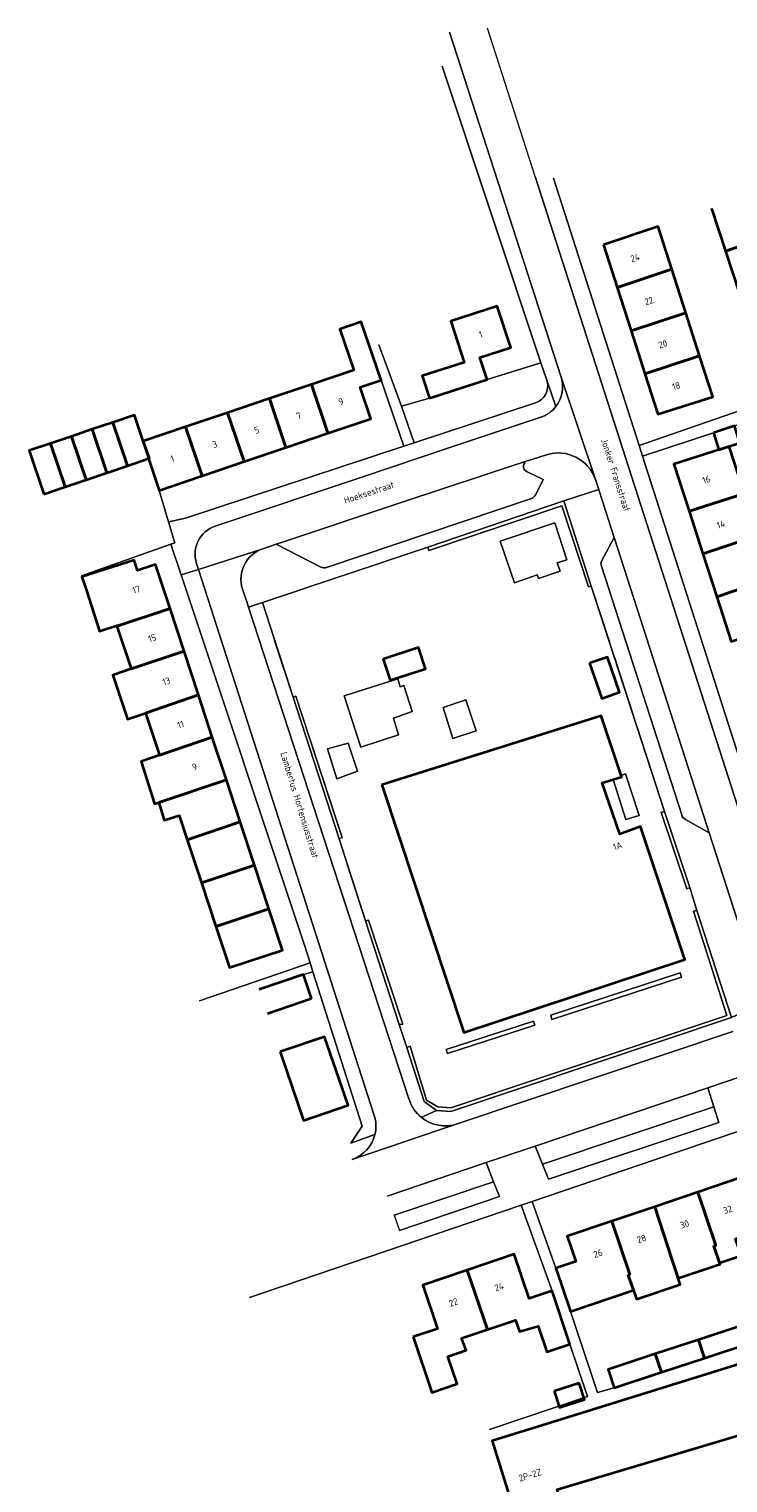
# Model space of a CAD drawing. Header units: metres. Extents: x 125158 to 132124, y 450612 to 454469.
# Tile 11 of 173: x 125158 to 125252, y 451249 to 451444. Entities that reach past the tile are written whole.
import ezdxf
from ezdxf.enums import TextEntityAlignment as Align

# ---------------------------------------------------------------- set-up
doc = ezdxf.new("R2010")
doc.units = ezdxf.units.M
doc.linetypes.add('IE-TERREINAFSCHEIDING', pattern=[10, 8, -2])
for name, color, linetype, lineweight in [('B-XX-GR-BEPLANTING_CULTUUR_HEESTERS-GV', 8, 'Continuous', 18), ('B-XX-GR-BEPLANTING_CULTUUR_VASTE PLANTENVAK-GV', 8, 'Continuous', 18), ('B-XX-IE-TERREINAFSCHEIDING-G', 8, 'IE-TERREINAFSCHEIDING', 18), ('B-XX-OG-BEBOUWING-GV', 8, 'Continuous', 35), ('B-XX-OG-BEBOUWING-T18', 8, 'Continuous', 18), ('B-XX-OG-TERREIN_CULTUURSCHEIDING-GV', 8, 'Continuous', 18), ('B-XX-OG-TOPOGRAFIE-T18', 8, 'Continuous', 18), ('B-XX-OG-WEG-GV', 8, 'Continuous', 18), ('B-XX-VH-VERHARDING_BETONSTRAATSTEEN-GV', 8, 'Continuous', 18), ('B-XX-VH-VERHARDING_TEGEL-GV', 8, 'Continuous', 18), ('B-XX-VH-VERHARDING_TEGEL_RUBBER-GV', 8, 'Continuous', 18)]:
    doc.layers.add(name, color=color, linetype=linetype, lineweight=lineweight)
doc.styles.add('NLCS-ISO-M-T18', font='NLCS-ISO.ttf', dxfattribs={"height": 1.8})

msp = doc.modelspace()

# ---------------------------------------------------------------- linework, layer by layer
at = {"layer": 'B-XX-GR-BEPLANTING_CULTUUR_HEESTERS-GV'}
for points in [[(125226.74, 451398.78), (125219.52, 451396.52)], [(125227.53, 451396.43), (125226.74, 451398.78)], [(125219.52, 451396.52), (125211.81, 451394.02)], [(125227.57, 451396.27), (125227.53, 451396.43)], [(125211.81, 451394.02), (125208.05, 451392.97)], [(125208.05, 451392.97), (125209.75, 451388.07)], [(125209.75, 451388.07), (125226.02, 451393.42)], [(125249.9, 451299.08), (125226.95, 451291.38)], [(125226.95, 451291.38), (125227.76, 451289.36), (125250.56, 451296.97), (125249.9, 451299.08)], [(125220.41, 451289), (125207.08, 451284.52)], [(125207.08, 451284.52), (125207.8, 451282.49), (125221.17, 451287.04), (125220.41, 451289)]]:
    msp.add_lwpolyline(points, dxfattribs=at)
for points in [[(125193.92, 451354.08), (125193.53, 451353.95), (125199.71, 451335), (125200.13, 451335.15)], [(125243.31, 451338.66), (125242.87, 451338.51), (125246.27, 451328.28), (125246.68, 451328.46)], [(125203.64, 451324.1), (125203.25, 451323.97), (125207.76, 451310.08), (125208.23, 451310.12)], [(125209.21, 451307.2), (125208.78, 451307.01), (125211.08, 451299.77), (125212.73, 451298.55), (125214.67, 451298.45), (125252.26, 451311.04), (125247.64, 451325.36), (125247.16, 451325.29), (125251.66, 451311.29), (125214.66, 451298.91), (125212.93, 451299.04), (125211.43, 451299.97)]]:
    msp.add_lwpolyline(points, close=True, dxfattribs=at)
msp.add_arc((125225.27, 451395.68), 2.38, 288.2349, 14.3355, dxfattribs=at)
at = {"layer": 'B-XX-GR-BEPLANTING_CULTUUR_VASTE PLANTENVAK-GV'}
for points in [[(125229.52, 451379.62), (125233.13, 451368.74), (125233.49, 451368.84), (125229.82, 451380.28), (125211.58, 451374.06), (125211.74, 451373.64)], [(125238.08, 451343.67), (125237.5, 451343.48), (125237.57, 451343.27), (125236.4, 451342.91), (125238.13, 451337.56), (125239.88, 451338.12)], [(125245.59, 451316.44), (125245.41, 451317), (125228.05, 451311.35), (125228.22, 451310.77)], [(125225.91, 451310), (125225.75, 451310.56), (125214.05, 451306.76), (125214.23, 451306.21)]]:
    msp.add_lwpolyline(points, close=True, dxfattribs=at)
at = {"layer": 'B-XX-IE-TERREINAFSCHEIDING-G'}
msp.add_lwpolyline([(125189.43, 451366.64), (125211.58, 451374.06), (125211.74, 451373.64), (125229.52, 451379.62), (125233.13, 451368.74), (125233.49, 451368.84), (125243.31, 451338.66), (125242.87, 451338.51), (125246.27, 451328.28), (125246.68, 451328.46), (125247.64, 451325.36), (125247.16, 451325.29), (125251.66, 451311.29), (125214.66, 451298.91), (125212.93, 451299.04), (125211.43, 451299.97), (125209.21, 451307.2), (125208.78, 451307.01), (125207.76, 451310.08), (125208.23, 451310.12), (125203.64, 451324.1), (125203.25, 451323.97), (125199.71, 451335), (125200.13, 451335.15), (125193.92, 451354.08), (125193.53, 451353.95)], close=True, dxfattribs=at)
at = {"layer": 'B-XX-OG-BEBOUWING-GV'}
for points in [[(125249.6, 451419.47), (125251.46, 451413.74)], [(125253.78, 451414.53), (125251.46, 451413.74)], [(125251.46, 451413.74), (125253.78, 451414.53)], [(125251.46, 451413.74), (125253.37, 451407.88)], [(125194.93, 451316.8), (125189.01, 451314.79)], [(125196.01, 451313.58), (125194.93, 451316.8)], [(125190.1, 451311.56), (125195.96, 451313.56)], [(125195.96, 451313.56), (125196.01, 451313.58)], [(125253.54, 451269.73), (125247.85, 451267.85)], [(125247.85, 451267.85), (125242.05, 451265.94)], [(125247.85, 451267.85), (125248.65, 451265.39)], [(125248.65, 451265.39), (125247.85, 451267.85)], [(125248.65, 451265.39), (125254.98, 451267.48)], [(125242.05, 451265.94), (125235.73, 451263.85), (125236.54, 451261.39)], [(125242.05, 451265.94), (125242.89, 451263.49)], [(125242.89, 451263.49), (125242.05, 451265.94)], [(125242.89, 451263.49), (125248.65, 451265.39)], [(125236.54, 451261.39), (125242.89, 451263.49)]]:
    msp.add_lwpolyline(points, dxfattribs=at)
for points in [[(125235.12, 451414.6), (125236.96, 451408.85), (125244.27, 451411.32), (125242.43, 451417.06)], [(125236.96, 451408.85), (125238.82, 451403.08), (125246.14, 451405.49), (125244.27, 451411.32)], [(125211.81, 451394.02), (125219.52, 451396.52), (125218.57, 451399.48), (125222.7, 451400.82), (125220.9, 451406.38), (125214.65, 451404.35), (125216.44, 451398.82), (125210.84, 451397.01)], [(125195.99, 451395.88), (125198.21, 451389.33), (125203.94, 451391.27), (125202.51, 451395.5), (125205.33, 451396.46), (125202.68, 451404.28), (125199.82, 451403.3), (125201.68, 451397.81)], [(125240.67, 451397.3), (125248, 451399.69), (125246.14, 451405.49), (125238.82, 451403.08)], [(125240.67, 451397.3), (125242.41, 451391.87), (125249.75, 451394.23), (125248, 451399.69)], [(125192.59, 451387.43), (125198.21, 451389.33), (125195.99, 451395.88), (125190.37, 451393.98)], [(125184.75, 451392.08), (125186.97, 451385.53), (125192.59, 451387.43), (125190.37, 451393.98)], [(125179.13, 451390.18), (125181.35, 451383.62), (125186.97, 451385.53), (125184.75, 451392.08)], [(125166.61, 451389.86), (125168.58, 451384.04), (125171.36, 451384.98), (125169.39, 451390.79)], [(125169.39, 451390.79), (125171.36, 451384.98), (125174.18, 451385.94), (125174.24, 451385.96), (125173.46, 451388.26), (125172.28, 451391.77)], [(125173.46, 451388.26), (125174.24, 451385.96), (125174.18, 451385.94), (125175.61, 451381.68), (125181.35, 451383.62), (125179.13, 451390.18)], [(125249.84, 451389.4), (125250.59, 451387.13), (125253.4, 451388.05), (125252.65, 451390.32)], [(125161.06, 451387.98), (125163.03, 451382.16), (125165.81, 451383.1), (125163.84, 451388.92)], [(125163.84, 451388.92), (125165.81, 451383.1), (125168.58, 451384.04), (125166.61, 451389.86)], [(125160.15, 451381.18), (125163.03, 451382.16), (125161.06, 451387.98), (125158.18, 451387)], [(125246.6, 451378.88), (125253.99, 451381.26), (125251.95, 451387.58), (125244.56, 451385.2)], [(125246.6, 451378.88), (125248.44, 451373.16), (125255.8, 451375.61), (125255.92, 451375.26), (125257.54, 451375.87), (125256.67, 451378.58), (125255.02, 451378.05), (125253.99, 451381.26)], [(125248.44, 451373.16), (125250.29, 451367.41), (125257.64, 451369.92), (125257.76, 451369.53), (125259.39, 451370.12), (125257.54, 451375.87), (125255.92, 451375.26), (125255.8, 451375.61)], [(125169.94, 451363.49), (125177.06, 451365.84), (125175.11, 451371.75), (125172.68, 451370.95), (125172.25, 451372.31), (125165.26, 451370.07), (125165.8, 451368.41), (125167.61, 451362.81), (125169.92, 451363.57)], [(125250.29, 451367.41), (125252.21, 451361.44), (125259.58, 451363.87), (125259.68, 451363.57), (125261.3, 451364.21), (125259.39, 451370.12), (125257.76, 451369.53), (125257.64, 451369.92)], [(125171.83, 451357.75), (125178.93, 451360.13), (125177.06, 451365.84), (125169.94, 451363.49)], [(125173.78, 451351.84), (125173.78, 451351.84), (125180.86, 451354.28), (125178.93, 451360.13), (125171.83, 451357.75), (125169.4, 451356.91), (125171.34, 451351.03)], [(125205.6, 451359.07), (125206.53, 451356.22), (125211.27, 451357.76), (125210.34, 451360.62)], [(125233.27, 451358.5), (125234.9, 451353.79), (125237.28, 451354.62), (125235.65, 451359.32)], [(125173.78, 451351.84), (125175.64, 451346.18), (125182.72, 451348.6), (125180.86, 451354.28), (125173.78, 451351.84)], [(125205.43, 451342.21), (125216.41, 451309.01), (125246.04, 451318.79), (125240.09, 451336.65), (125237.31, 451335.59), (125234.93, 451342.47), (125236.4, 451342.91), (125237.57, 451343.27), (125237.5, 451343.48), (125234.8, 451351.47)], [(125175.54, 451339.86), (125184.6, 451342.9), (125182.72, 451348.6), (125175.64, 451346.18), (125173.18, 451345.33), (125174.98, 451339.67)], [(125179.37, 451334.85), (125186.45, 451337.26), (125184.6, 451342.9), (125175.54, 451339.86), (125176.29, 451337.46), (125178.3, 451338.09)], [(125179.37, 451334.85), (125181.27, 451329.08), (125188.36, 451331.45), (125186.45, 451337.26)], [(125181.27, 451329.08), (125183.19, 451323.24), (125190.29, 451325.6), (125188.36, 451331.45)], [(125190.29, 451325.6), (125183.19, 451323.24), (125185, 451317.74), (125192.1, 451320.07)], [(125191.83, 451306.44), (125194.94, 451297.21), (125200.92, 451299.29), (125198.46, 451306.37), (125197.74, 451308.45), (125191.92, 451306.48)], [(125250.68, 451278.16), (125253.48, 451279.11), (125253.55, 451279.14), (125252.79, 451281.38), (125255.97, 451282.45), (125256.67, 451280.38), (125259.09, 451281.19), (125257.18, 451287), (125254.68, 451286.16), (125253.53, 451289.57), (125247.74, 451287.61), (125250.16, 451280.49), (125249.92, 451280.4)], [(125242, 451285.67), (125244.33, 451278.52), (125245.13, 451276.08), (125250.74, 451277.98), (125250.68, 451278.16), (125249.92, 451280.4), (125250.16, 451280.49), (125247.74, 451287.61)], [(125239.13, 451274.48), (125239.54, 451273.27), (125245.41, 451275.25), (125245.13, 451276.08), (125244.33, 451278.52), (125242, 451285.67), (125236.22, 451283.72), (125238.66, 451276.6), (125238.44, 451276.52)], [(125228.76, 451277.44), (125230.72, 451271.63), (125239.13, 451274.48), (125238.44, 451276.52), (125238.66, 451276.6), (125236.22, 451283.72), (125230.27, 451281.71), (125231.41, 451278.34)], [(125216.87, 451277.18), (125219.57, 451269.22), (125223.33, 451270.48), (125223.85, 451268.94), (125226.38, 451269.66), (125227.54, 451266.23), (125230.63, 451267.27), (125228.23, 451274.41), (125225.16, 451273.37), (125223.16, 451279.3)], [(125209.64, 451268.22), (125212.11, 451260.79), (125215.51, 451261.93), (125214.27, 451265.62), (125216.73, 451266.45), (125216.1, 451268.04), (125219.57, 451269.22), (125216.87, 451277.18), (125210.93, 451275.18), (125212.9, 451269.32)], [(125223.7, 451243.05), (125229.75, 451244.96), (125228.91, 451247.76), (125259.6, 451256.93), (125258.77, 451259.61), (125256.89, 451265.68), (125226.3, 451256.17), (125220.22, 451254.28), (125222.66, 451246.4)], [(125228.52, 451260.96), (125229.23, 451258.78), (125232.59, 451259.86), (125231.88, 451262.04)]]:
    msp.add_lwpolyline(points, close=True, dxfattribs=at)
at = {"layer": 'B-XX-OG-TERREIN_CULTUURSCHEIDING-GV'}
for points in [[(125226.74, 451398.78), (125213.5, 451438.55)], [(125228.41, 451423.54), (125239.88, 451387.71)], [(125251.46, 451413.74), (125249.6, 451419.47)], [(125242.43, 451417.06), (125244.27, 451411.32)], [(125236.96, 451408.85), (125235.12, 451414.6)], [(125253.37, 451407.88), (125251.46, 451413.74)], [(125244.27, 451411.32), (125246.14, 451405.49)], [(125238.82, 451403.08), (125236.96, 451408.85)], [(125220.9, 451406.38), (125222.7, 451400.82)], [(125211.81, 451394.02), (125210.84, 451397.01), (125216.44, 451398.82), (125214.65, 451404.35)], [(125246.14, 451405.49), (125248, 451399.69)], [(125240.67, 451397.3), (125238.82, 451403.08)], [(125205.03, 451401.19), (125208.05, 451392.97)], [(125222.7, 451400.82), (125218.57, 451399.48), (125219.52, 451396.52)], [(125219.52, 451396.52), (125226.74, 451398.78)], [(125248, 451399.69), (125249.75, 451394.23), (125242.41, 451391.87), (125240.67, 451397.3)], [(125205.33, 451396.46), (125202.51, 451395.5)], [(125208.38, 451387.61), (125205.33, 451396.46)], [(125202.51, 451395.5), (125203.94, 451391.27), (125198.21, 451389.33)], [(125208.05, 451392.97), (125211.81, 451394.02)], [(125239.88, 451387.71), (125254.61, 451392.78)], [(125253.93, 451390.74), (125240.34, 451386.28)], [(125198.21, 451389.33), (125192.59, 451387.43)], [(125176.86, 451377.46), (125179.11, 451377.97), (125208.38, 451387.61)], [(125192.59, 451387.43), (125186.97, 451385.53)], [(125240.34, 451386.28), (125255.51, 451338.86)], [(125246.6, 451378.88), (125244.56, 451385.2), (125251.95, 451387.58), (125253.99, 451381.26)], [(125186.97, 451385.53), (125181.35, 451383.62)], [(125181.35, 451383.62), (125175.61, 451381.68)], [(125175.61, 451381.68), (125176.86, 451377.46)], [(125248.44, 451373.16), (125246.6, 451378.88)], [(125177.18, 451374.48), (125165.21, 451370.24)], [(125178.55, 451370.34), (125177.18, 451374.48)], [(125250.29, 451367.41), (125248.44, 451373.16)], [(125165.8, 451368.41), (125165.26, 451370.07), (125172.25, 451372.31), (125172.68, 451370.95)], [(125172.68, 451370.95), (125175.11, 451371.75), (125177.06, 451365.84)], [(125195.05, 451320.72), (125178.55, 451370.34)], [(125252.21, 451361.44), (125250.29, 451367.41)], [(125177.06, 451365.84), (125178.93, 451360.13)], [(125178.93, 451360.13), (125180.86, 451354.28)], [(125180.86, 451354.28), (125182.72, 451348.6)], [(125182.72, 451348.6), (125184.6, 451342.9)], [(125184.6, 451342.9), (125186.45, 451337.26)], [(125186.45, 451337.26), (125188.36, 451331.45)], [(125188.36, 451331.45), (125190.29, 451325.6)], [(125190.29, 451325.6), (125192.1, 451320.07)], [(125192.1, 451320.07), (125185, 451317.74)], [(125195.81, 451318.36), (125195.05, 451320.72)], [(125181.01, 451313.28), (125195.81, 451318.36)], [(125196.19, 451317.17), (125194.93, 451316.8)], [(125194.93, 451316.8), (125196.01, 451313.58)], [(125201.28, 451294.18), (125202.81, 451296.49), (125196.19, 451317.17)], [(125195.96, 451313.56), (125190.1, 451311.56)], [(125196.01, 451313.58), (125195.96, 451313.56)], [(125191.83, 451306.44), (125191.92, 451306.48), (125197.74, 451308.45)], [(125197.74, 451308.45), (125198.46, 451306.37)], [(125289.81, 451308.25), (125225.57, 451286.39)], [(125198.46, 451306.37), (125200.92, 451299.29), (125194.94, 451297.21)], [(125249.1, 451301.62), (125225.97, 451293.8)], [(125249.9, 451299.08), (125249.1, 451301.62)], [(125226.95, 451291.38), (125249.9, 451299.08)], [(125225.97, 451293.8), (125226.95, 451291.38)], [(125219.4, 451291.58), (125206.15, 451287.1)], [(125220.41, 451289), (125219.4, 451291.58)], [(125207.08, 451284.52), (125220.41, 451289)], [(125247.74, 451287.61), (125253.53, 451289.57)], [(125242, 451285.67), (125247.74, 451287.61)], [(125224.09, 451285.88), (125187.68, 451273.49)], [(125228.23, 451274.41), (125224.09, 451285.88)], [(125225.57, 451286.39), (125228.76, 451277.44)], [(125236.22, 451283.72), (125242, 451285.67)], [(125230.27, 451281.71), (125236.22, 451283.72)], [(125228.76, 451277.44), (125231.41, 451278.34), (125230.27, 451281.71)], [(125252.79, 451281.38), (125253.55, 451279.14), (125253.48, 451279.11), (125250.68, 451278.16)], [(125216.87, 451277.18), (125223.16, 451279.3)], [(125223.16, 451279.3), (125225.16, 451273.37)], [(125209.64, 451268.22), (125212.9, 451269.32), (125210.93, 451275.18), (125216.87, 451277.18)], [(125250.68, 451278.16), (125250.74, 451277.98), (125245.13, 451276.08)], [(125245.13, 451276.08), (125245.41, 451275.25), (125239.54, 451273.27), (125239.13, 451274.48)], [(125225.16, 451273.37), (125228.23, 451274.41)], [(125239.13, 451274.48), (125230.72, 451271.63)], [(125230.72, 451271.63), (125234.3, 451260.77)], [(125219.57, 451269.22), (125216.1, 451268.04), (125216.73, 451266.45), (125214.27, 451265.62), (125215.51, 451261.93)], [(125223.85, 451268.94), (125223.33, 451270.48), (125219.57, 451269.22)], [(125226.38, 451269.66), (125223.85, 451268.94)], [(125230.63, 451267.27), (125227.54, 451266.23), (125226.38, 451269.66)], [(125247.85, 451267.85), (125253.54, 451269.73)], [(125232.98, 451260.25), (125230.63, 451267.27)], [(125242.05, 451265.94), (125247.85, 451267.85)], [(125236.54, 451261.39), (125235.73, 451263.85), (125242.05, 451265.94)], [(125234.3, 451260.77), (125236.54, 451261.39)], [(125219.85, 451255.81), (125232.98, 451260.25)]]:
    msp.add_lwpolyline(points, dxfattribs=at)
msp.add_lwpolyline([(125199.38, 451343.04), (125202.16, 451344.05), (125200.94, 451347.81), (125198.13, 451347.02)], close=True, dxfattribs=at)
at = {"layer": 'B-XX-OG-WEG-GV'}
for points in [[(125229.46, 451396.85), (125214.5, 451443.1)], [(125214.5, 451443.1), (125229.46, 451396.85), (125234.04, 451383.14), (125234.48, 451381.78), (125234.54, 451381.6), (125236.55, 451375.36), (125240.09, 451364.4), (125249.3, 451335.78), (125255.77, 451315.72)], [(125260.21, 451317.24), (125260.08, 451317.66), (125255.1, 451333.14), (125225.97, 451423.74), (125219.58, 451443.63)], [(125213.5, 451438.55), (125226.74, 451398.78)], [(125225.97, 451423.74), (125255.1, 451333.14)], [(125239.88, 451387.71), (125228.41, 451423.54)], [(125202.68, 451404.28), (125205.33, 451396.46)], [(125208.05, 451392.97), (125205.03, 451401.19)], [(125226.74, 451398.78), (125227.53, 451396.43)], [(125205.33, 451396.46), (125208.38, 451387.61)], [(125228.74, 451392.91), (125227.53, 451396.43)], [(125227.53, 451396.43), (125227.57, 451396.27)], [(125227.53, 451396.43), (125228.74, 451392.91)], [(125234.04, 451383.14), (125229.46, 451396.85)], [(125209.75, 451388.07), (125208.05, 451392.97)], [(125226.02, 451393.42), (125209.75, 451388.07)], [(125254.61, 451392.78), (125239.88, 451387.71)], [(125226.72, 451391.48), (125214.68, 451387.45), (125202.63, 451383.42), (125183.12, 451376.9)], [(125214.68, 451387.45), (125226.72, 451391.48)], [(125240.34, 451386.28), (125253.93, 451390.74)], [(125209.75, 451388.07), (125208.38, 451387.61)], [(125208.38, 451387.61), (125209.75, 451388.07)], [(125208.38, 451387.61), (125179.11, 451377.97), (125176.86, 451377.46)], [(125180.6, 451371.9), (125180.86, 451371.08), (125189.49, 451373.86), (125191.26, 451374.45), (125192.26, 451374.78), (125208.16, 451380.08), (125224.76, 451385.58), (125225.65, 451385.88), (125227.47, 451386.45)], [(125202.63, 451383.42), (125214.68, 451387.45)], [(125227.47, 451386.45), (125225.65, 451385.88), (125224.76, 451385.58)], [(125240.34, 451386.28), (125239.88, 451387.71)], [(125239.88, 451387.71), (125240.34, 451386.28)], [(125255.51, 451338.86), (125240.34, 451386.28)], [(125171.36, 451384.98), (125168.58, 451384.04)], [(125174.18, 451385.94), (125171.36, 451384.98)], [(125175.61, 451381.68), (125174.18, 451385.94)], [(125224.76, 451385.58), (125208.16, 451380.08), (125192.26, 451374.78), (125191.26, 451374.45), (125197.24, 451371.37)], [(125224.92, 451384.16), (125227.03, 451383.12), (125226.04, 451381.11)], [(125226.04, 451381.11), (125227.03, 451383.12), (125224.92, 451384.16)], [(125163.03, 451382.16), (125160.15, 451381.18)], [(125165.81, 451383.1), (125163.03, 451382.16)], [(125168.58, 451384.04), (125165.81, 451383.1)], [(125183.12, 451376.9), (125202.63, 451383.42)], [(125211.58, 451374.06), (125229.82, 451380.28), (125234.48, 451381.78), (125234.04, 451383.14)], [(125176.86, 451377.46), (125175.61, 451381.68)], [(125225.47, 451380.57), (125198.01, 451371.34)], [(125198.01, 451371.34), (125225.47, 451380.57)], [(125234.87, 451372.2), (125236.55, 451375.36), (125234.54, 451381.6), (125234.48, 451381.78), (125229.82, 451380.28), (125233.49, 451368.84), (125243.31, 451338.66), (125246.68, 451328.46), (125247.64, 451325.36), (125252.26, 451311.04), (125255.82, 451312.69)], [(125176.86, 451377.46), (125177.7, 451374.66), (125177.18, 451374.48)], [(125177.18, 451374.48), (125177.7, 451374.66), (125176.86, 451377.46)], [(125165.21, 451370.24), (125177.18, 451374.48)], [(125177.18, 451374.48), (125178.55, 451370.34)], [(125197.24, 451371.37), (125191.26, 451374.45), (125189.49, 451373.86)], [(125236.55, 451375.36), (125234.87, 451372.2)], [(125246.11, 451337.59), (125249.3, 451335.78), (125240.09, 451364.4), (125236.55, 451375.36)], [(125189.49, 451373.86), (125180.86, 451371.08), (125204.4, 451297.9)], [(125186.77, 451368.45), (125187.28, 451366.88), (125187.56, 451366.03), (125189.43, 451366.64), (125211.58, 451374.06)], [(125178.55, 451370.34), (125180.86, 451371.08)], [(125180.86, 451371.08), (125178.55, 451370.34)], [(125180.86, 451371.08), (125180.6, 451371.9)], [(125204.4, 451297.9), (125180.86, 451371.08)], [(125234.84, 451371.52), (125245.6, 451338.18)], [(125245.6, 451338.18), (125234.84, 451371.52)], [(125178.55, 451370.34), (125195.05, 451320.72)], [(125209.08, 451300.02), (125187.56, 451366.03), (125187.28, 451366.88), (125186.77, 451368.45)], [(125199.71, 451335), (125193.53, 451353.95), (125189.43, 451366.64), (125187.56, 451366.03), (125209.08, 451300.02)], [(125249.3, 451335.78), (125246.11, 451337.59)], [(125255.77, 451315.72), (125249.3, 451335.78)], [(125210.72, 451297.64), (125212.73, 451298.55), (125211.08, 451299.77), (125208.78, 451307.01), (125207.76, 451310.08), (125203.25, 451323.97), (125199.71, 451335)], [(125195.05, 451320.72), (125195.81, 451318.36)], [(125195.81, 451318.36), (125181.01, 451313.28)], [(125195.81, 451318.36), (125196.19, 451317.17)], [(125196.19, 451317.17), (125195.81, 451318.36)], [(125189.01, 451314.79), (125194.93, 451316.8)], [(125194.93, 451316.8), (125196.19, 451317.17)], [(125196.19, 451317.17), (125202.81, 451296.49), (125201.28, 451294.18)], [(125255.82, 451312.69), (125252.26, 451311.04), (125214.67, 451298.45), (125212.73, 451298.55), (125210.72, 451297.64)], [(125215.54, 451296.77), (125252.47, 451309.17)], [(125252.47, 451309.17), (125215.54, 451296.77)], [(125225.57, 451286.39), (125289.81, 451308.25)], [(125249.1, 451301.62), (125260.39, 451305.44)], [(125260.39, 451305.44), (125249.1, 451301.62)], [(125225.97, 451293.8), (125249.1, 451301.62)], [(125249.1, 451301.62), (125249.9, 451299.08)], [(125249.9, 451299.08), (125250.56, 451296.97)], [(125215.54, 451296.77), (125201.45, 451292)], [(125201.45, 451292), (125215.54, 451296.77)], [(125250.56, 451296.97), (125227.76, 451289.36), (125226.95, 451291.38)], [(125201.28, 451294.18), (125204.49, 451295.36)], [(125204.49, 451295.36), (125201.28, 451294.18)], [(125219.4, 451291.58), (125225.97, 451293.8)], [(125225.97, 451293.8), (125219.4, 451291.58)], [(125226.95, 451291.38), (125225.97, 451293.8)], [(125206.15, 451287.1), (125219.4, 451291.58)], [(125219.4, 451291.58), (125220.41, 451289)], [(125220.41, 451289), (125221.17, 451287.04), (125207.8, 451282.49)], [(125187.68, 451273.49), (125224.09, 451285.88)], [(125225.57, 451286.39), (125224.09, 451285.88)], [(125224.09, 451285.88), (125225.57, 451286.39)], [(125224.09, 451285.88), (125228.23, 451274.41)], [(125228.76, 451277.44), (125225.57, 451286.39)], [(125230.72, 451271.63), (125228.76, 451277.44)], [(125228.23, 451274.41), (125230.63, 451267.27)], [(125236.54, 451261.39), (125234.3, 451260.77), (125230.72, 451271.63)], [(125230.63, 451267.27), (125232.98, 451260.25), (125219.85, 451255.81)], [(125254.98, 451267.48), (125248.65, 451265.39)], [(125226.3, 451256.17), (125256.89, 451265.68)], [(125248.65, 451265.39), (125242.89, 451263.49)], [(125242.89, 451263.49), (125236.54, 451261.39)], [(125220.22, 451254.28), (125226.3, 451256.17)]]:
    msp.add_lwpolyline(points, dxfattribs=at)
at = {"layer": 'B-XX-OG-WEG-GV', "extrusion": (0, 0, -1)}
for centre, radius, start, end in [((-125225.27, 451395.68), 2.38, 165.6645, 251.7651), ((-125225.36, 451395.57), 4.3, 162.6755, 218.2002), ((-125225.31, 451395.61), 4.37, 218.3027, 251.182), ((-125229.05, 451381.41), 5.28, 72.5685, 160.9028), ((-125225.18, 451384.92), 0.792, 344.1198, 57.573), ((-125225.2, 451384.92), 0.809, 290.5747, 344.0953), ((-125224.48, 451382.2), 1.91, 214.8708, 238.6318), ((-125184.39, 451373.12), 3.98, 342.1494, 71.5024), ((-125190.85, 451369.78), 4.3, 341.9286, 71.5232), ((-125197.69, 451372.68), 1.38, 256.3492, 288.856), ((-125235.55, 451371.83), 0.771, 336.0094, 28.5248), ((-125246.36, 451338.32), 0.777, 289.3396, 350.0592), ((-125213.92, 451301.6), 5.09, 308.9012, 341.9412), ((-125199.92, 451296.46), 4.71, 162.1181, 193.5182), ((-125213.92, 451301.6), 5.09, 251.4031, 308.9178), ((-125199.91, 451296.46), 4.72, 193.4943, 250.9103)]:
    msp.add_arc(centre, radius, start, end, dxfattribs=at)
at = {"layer": 'B-XX-OG-WEG-GV'}
for centre, radius, start, end in [((125225.36, 451395.57), 4.3, 321.7998, 17.3245), ((125225.31, 451395.61), 4.37, 288.818, 321.6973), ((125229.05, 451381.41), 5.28, 19.0972, 107.4315), ((125225.18, 451384.92), 0.792, 122.427, 195.8802), ((125225.2, 451384.92), 0.809, 195.9047, 249.4253), ((125224.48, 451382.2), 1.91, 301.3682, 325.1292), ((125184.39, 451373.12), 3.98, 108.4976, 197.8506), ((125190.85, 451369.78), 4.3, 108.4768, 198.0714), ((125197.69, 451372.68), 1.38, 251.144, 283.6508), ((125235.55, 451371.83), 0.771, 151.4752, 203.9906), ((125246.36, 451338.32), 0.777, 189.9408, 250.6604), ((125213.92, 451301.6), 5.09, 198.0588, 231.0988), ((125199.92, 451296.46), 4.71, 346.4818, 17.8819), ((125213.92, 451301.6), 5.09, 231.0822, 288.5969), ((125199.91, 451296.46), 4.72, 289.0897, 346.5057)]:
    msp.add_arc(centre, radius, start, end, dxfattribs=at)
at = {"layer": 'B-XX-VH-VERHARDING_BETONSTRAATSTEEN-GV'}
msp.add_lwpolyline([(125259.6, 451256.93), (125228.91, 451247.76)], dxfattribs=at)
at = {"layer": 'B-XX-VH-VERHARDING_TEGEL-GV'}
for points in [[(125247.64, 451325.36), (125246.68, 451328.46), (125246.27, 451328.28), (125242.87, 451338.51), (125243.31, 451338.66), (125233.49, 451368.84), (125233.13, 451368.74), (125229.52, 451379.62), (125211.74, 451373.64), (125211.58, 451374.06), (125189.43, 451366.64), (125193.53, 451353.95), (125193.92, 451354.08), (125200.13, 451335.15), (125199.71, 451335), (125203.25, 451323.97), (125203.64, 451324.1), (125208.23, 451310.12), (125207.76, 451310.08), (125208.78, 451307.01), (125209.21, 451307.2), (125211.43, 451299.97), (125212.93, 451299.04), (125214.66, 451298.91), (125251.66, 451311.29), (125247.16, 451325.29)], [(125221.27, 451374.88), (125228.6, 451377.33), (125230.2, 451372.38), (125228.92, 451371.96), (125229.3, 451370.84), (125226.4, 451369.85), (125226.23, 451370.35), (125223.19, 451369.29)], [(125205.6, 451359.07), (125210.34, 451360.62), (125211.27, 451357.76), (125206.53, 451356.22)], [(125202.63, 451347.26), (125200.38, 451354.16), (125207.57, 451356.44), (125207.89, 451355.36), (125208.38, 451355.51), (125209.49, 451352.03), (125206.97, 451351.16), (125207.67, 451348.93)], [(125213.64, 451352.6), (125216.7, 451353.62), (125218.08, 451349.45), (125214.95, 451348.42)], [(125205.43, 451342.21), (125234.8, 451351.47), (125237.5, 451343.48), (125238.08, 451343.67), (125239.88, 451338.12), (125238.13, 451337.56), (125236.4, 451342.91), (125234.93, 451342.47), (125237.31, 451335.59), (125240.09, 451336.65), (125246.04, 451318.79), (125216.41, 451309.01)], [(125199.38, 451343.04), (125198.13, 451347.02), (125200.94, 451347.81), (125202.16, 451344.05)], [(125245.59, 451316.44), (125228.22, 451310.77), (125228.05, 451311.35), (125245.41, 451317)], [(125225.91, 451310), (125214.23, 451306.21), (125214.05, 451306.76), (125225.75, 451310.56)]]:
    msp.add_lwpolyline(points, close=True, dxfattribs=at)
at = {"layer": 'B-XX-VH-VERHARDING_TEGEL_RUBBER-GV'}
for points in [[(125221.27, 451374.88), (125223.19, 451369.29), (125226.23, 451370.35), (125226.4, 451369.85), (125229.3, 451370.84), (125228.92, 451371.96), (125230.2, 451372.38), (125228.6, 451377.33)], [(125202.63, 451347.26), (125207.67, 451348.93), (125206.97, 451351.16), (125209.49, 451352.03), (125208.38, 451355.51), (125207.89, 451355.36), (125207.57, 451356.44), (125200.38, 451354.16)], [(125213.64, 451352.6), (125214.95, 451348.42), (125218.08, 451349.45), (125216.7, 451353.62)]]:
    msp.add_lwpolyline(points, close=True, dxfattribs=at)

# ---------------------------------------------------------------- texts
at = {"layer": 'B-XX-OG-BEBOUWING-T18', "style": 'NLCS-ISO-M-T18'}
for s, rotation, p in [('24', 17.8, (125239.36, 451412.84)), ('22', 17.8, (125241.21, 451407.07)), ('1', 17.9, (125218.67, 451402.58)), ('20', 17.8, (125243.07, 451401.28)), ('18', 17.8, (125244.87, 451395.66)), ('9', 18.7, (125199.96, 451393.58)), ('7', 18.7, (125194.29, 451391.66)), ('5', 18.7, (125188.67, 451389.75)), ('3', 18.7, (125183.05, 451387.85)), ('1', 18.7, (125177.37, 451385.93)), ('16', 17.8, (125248.91, 451383.11)), ('14', 17.8, (125250.85, 451377.11)), ('17', 18.2, (125172.54, 451368.38)), ('15', 18.2, (125174.67, 451361.88)), ('13', 18.2, (125176.58, 451356.08)), ('11', 18.2, (125178.48, 451350.3)), ('9', 18.2, (125180.35, 451344.63)), ('1A', 18.7, (125237.01, 451334.03)), ('32', 18.7, (125251.76, 451285.28)), ('30', 18.7, (125245.98, 451283.32)), ('28', 18.7, (125240.22, 451281.38)), ('26', 18.7, (125234.38, 451279.4)), ('24', 18.6, (125221.14, 451274.92)), ('22', 18.6, (125215.02, 451272.86)), ('2P-2Z', 17.2, (125225.3, 451249.71))]:
    msp.add_text(s, height=0.9, rotation=rotation, dxfattribs=at).set_placement(p, align=Align.MIDDLE_CENTER)
at = {"layer": 'B-XX-OG-TOPOGRAFIE-T18', "style": 'NLCS-ISO-M-T18'}
for s, rotation, p in [('Jonker Fransstraat', 287.9, (125236.75, 451383.74)), ('Hoeksestraat', 18.4, (125203.71, 451381.4)), ('Lambertus Hortensiusstraat', 287, (125194.42, 451339.51))]:
    msp.add_text(s, height=0.9, rotation=rotation, dxfattribs=at).set_placement(p, align=Align.MIDDLE_CENTER)

doc.saveas('drawing.dxf')
